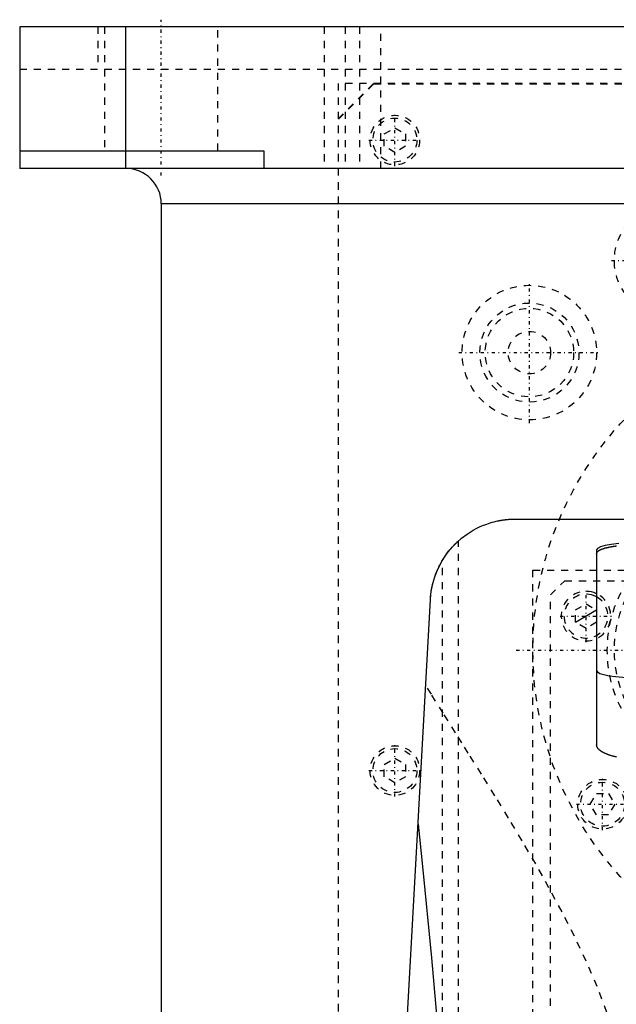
# Model space of a CAD drawing. Extents: x -120 to 120, y -82 to 389.
# Tile 5 of 9: x -120 to -36, y 250 to 389. Entities that reach past the tile are written whole.
import ezdxf

# ---------------------------------------------------------------- set-up
doc = ezdxf.new("R2010")
doc.units = 0
doc.linetypes.add('CENTER', pattern=[1.5, 0.45, -0.5, 0.05, -0.5])
doc.linetypes.add('DASHED', pattern=[2, 1, -1])
for name, color, linetype in [('AM_0', 7, 'CONTINUOUS'), ('AM_10', 7, 'CONTINUOUS'), ('AM_3', 7, 'DASHED'), ('AM_7', 7, 'CENTER')]:
    doc.layers.add(name, color=color, linetype=linetype)

msp = doc.modelspace()

# ---------------------------------------------------------------- linework, layer by layer
at = {"layer": 'AM_0', "color": 7, "linetype": 'CONTINUOUS'}
for p, q in [((-120, 388), (-120, 368)), ((120, 388), (-120, 388)), ((-105, 368), (-105, 388)), ((-120, 370.5), (-85.5, 370.5)), ((-85.5, 370.5), (-85.5, 368)), ((120, 368), (-120, 368)), ((-100, 363), (-100, 25)), ((100, 363), (-100, 363)), ((-50, 318.5), (-30.5, 318.5)), ((-38.5, 314.14), (-38.5, 286.63)), ((-72.48, 116.6), (-61.98, 307.16))]:
    msp.add_line(p, q, dxfattribs=at)
for points in [[(-35.38, 315.05), (-36.43, 314.93), (-37.31, 314.76), (-37.96, 314.57), (-38.36, 314.36), (-38.5, 314.14)], [(-38.5, 297.12), (-38.38, 296.92), (-38.04, 296.72), (-37.49, 296.54), (-36.74, 296.39), (-35.83, 296.26), (-34.8, 296.16), (-33.67, 296.1), (-32.5, 296.08)]]:
    msp.add_lwpolyline(points, dxfattribs=at)
for points in [[(-61.98, 307.16, 0), (-61.96, 307.53, 0), (-61.87, 308.27, 0), (-61.74, 309.01, 0), (-61.65, 309.37, 0), (-61.55, 309.74, 0), (-61.32, 310.47, 0), (-61.04, 311.19, 0), (-60.71, 311.91, 0), (-60.33, 312.6, 0), (-59.9, 313.28, 0), (-59.66, 313.62, 0), (-59.41, 313.95, 0), (-58.86, 314.59, 0), (-58.25, 315.21, 0), (-57.57, 315.81, 0), (-56.8, 316.39, 0), (-55.93, 316.93, 0), (-55.41, 317.21, 0), (-55.32, 317.26, 0), (-55.13, 317.35, 0), (-54.93, 317.44, 0), (-54.82, 317.49, 0), (-54.72, 317.53, 0), (-54.5, 317.63, 0), (-54.27, 317.71, 0), (-54.03, 317.8, 0), (-53.79, 317.89, 0), (-53.53, 317.97, 0), (-53.39, 318.01, 0), (-53.26, 318.05, 0), (-52.97, 318.13, 0), (-52.67, 318.2, 0), (-52.49, 318.24, 0), (-52.44, 318.25, 0), (-52.38, 318.26, 0), (-52.36, 318.27, 0), (-52.33, 318.27, 0), (-52.27, 318.28, 0), (-52.21, 318.29, 0), (-52.15, 318.31, 0), (-52.09, 318.32, 0), (-52.03, 318.33, 0), (-52, 318.33, 0), (-51.97, 318.34, 0), (-51.91, 318.35, 0), (-51.84, 318.36, 0), (-51.78, 318.37, 0), (-51.71, 318.38, 0), (-51.64, 318.39, 0), (-51.61, 318.39, 0), (-51.57, 318.4, 0), (-51.5, 318.41, 0), (-51.43, 318.41, 0), (-51.4, 318.42, 0), (-51.36, 318.42, 0), (-51.29, 318.43, 0), (-51.21, 318.44, 0), (-51.18, 318.44, 0), (-51.14, 318.45, 0), (-51.06, 318.45, 0), (-50.99, 318.46, 0), (-50.91, 318.47, 0), (-50.83, 318.47, 0), (-50.76, 318.48, 0), (-50.72, 318.48, 0), (-50.68, 318.48, 0), (-50.6, 318.48, 0), (-50.52, 318.49, 0), (-50.44, 318.49, 0), (-50.36, 318.49, 0), (-50.28, 318.5, 0), (-50.24, 318.5, 0), (-50.2, 318.5, 0), (-50.12, 318.5, 0), (-50.04, 318.5, 0), (-50, 318.5, 0)], [(-60.27, 312.71, 0), (-60.18, 312.86, 0), (-59.99, 313.14, 0), (-59.8, 313.42, 0), (-59.71, 313.56, 0), (-59.61, 313.69, 0), (-59.42, 313.93, 0), (-59.24, 314.16, 0), (-59.07, 314.36, 0), (-58.91, 314.54, 0), (-58.76, 314.7, 0), (-58.69, 314.78, 0), (-58.62, 314.85, 0), (-58.49, 314.99, 0), (-58.37, 315.1, 0), (-58.26, 315.2, 0), (-58.18, 315.28, 0), (-58.11, 315.35, 0), (-58.08, 315.37, 0), (-58.05, 315.4, 0), (-58.02, 315.43, 0), (-58, 315.44, 0), (-58, 315.44, 0)], [(-61.98, 307.16, 0), (-61.97, 307.32, 0), (-61.94, 307.65, 0), (-61.91, 307.97, 0), (-61.89, 308.13, 0), (-61.86, 308.3, 0), (-61.81, 308.62, 0), (-61.75, 308.94, 0), (-61.68, 309.26, 0), (-61.6, 309.57, 0), (-61.51, 309.89, 0), (-61.47, 310.04, 0), (-61.42, 310.2, 0), (-61.31, 310.51, 0), (-61.2, 310.81, 0), (-61.08, 311.11, 0), (-60.95, 311.41, 0), (-60.81, 311.71, 0), (-60.74, 311.86, 0), (-60.66, 312, 0), (-60.51, 312.29, 0), (-60.35, 312.57, 0), (-60.27, 312.71, 0)], [(-35.71, 284.91, 0), (-35.75, 284.92, 0), (-35.79, 284.92, 0), (-35.86, 284.94, 0), (-35.93, 284.96, 0), (-36.01, 284.98, 0), (-36.08, 284.99, 0), (-36.15, 285.01, 0), (-36.18, 285.02, 0), (-36.21, 285.03, 0), (-36.28, 285.05, 0), (-36.35, 285.07, 0), (-36.41, 285.09, 0), (-36.48, 285.11, 0), (-36.54, 285.13, 0), (-36.57, 285.13, 0), (-36.6, 285.14, 0), (-36.67, 285.16, 0), (-36.73, 285.18, 0), (-36.76, 285.2, 0), (-36.78, 285.21, 0), (-36.84, 285.23, 0), (-36.9, 285.25, 0), (-36.93, 285.26, 0), (-36.96, 285.27, 0), (-37.02, 285.29, 0), (-37.07, 285.31, 0), (-37.13, 285.34, 0), (-37.18, 285.36, 0), (-37.23, 285.38, 0), (-37.26, 285.39, 0), (-37.29, 285.4, 0), (-37.34, 285.43, 0), (-37.39, 285.45, 0), (-37.44, 285.48, 0), (-37.49, 285.5, 0), (-37.54, 285.53, 0), (-37.56, 285.54, 0), (-37.58, 285.55, 0), (-37.63, 285.58, 0), (-37.68, 285.6, 0), (-37.72, 285.63, 0), (-37.76, 285.66, 0), (-37.8, 285.68, 0), (-37.82, 285.7, 0), (-37.84, 285.71, 0), (-37.88, 285.74, 0), (-37.92, 285.76, 0), (-37.96, 285.79, 0), (-38, 285.82, 0), (-38.03, 285.85, 0), (-38.05, 285.86, 0), (-38.06, 285.87, 0), (-38.1, 285.9, 0), (-38.13, 285.93, 0), (-38.16, 285.96, 0), (-38.19, 285.99, 0), (-38.22, 286.02, 0), (-38.23, 286.03, 0), (-38.24, 286.04, 0), (-38.27, 286.07, 0), (-38.29, 286.1, 0), (-38.3, 286.12, 0), (-38.31, 286.13, 0), (-38.33, 286.16, 0), (-38.35, 286.19, 0), (-38.36, 286.2, 0), (-38.37, 286.22, 0), (-38.39, 286.25, 0), (-38.41, 286.28, 0), (-38.42, 286.3, 0), (-38.43, 286.33, 0), (-38.45, 286.36, 0), (-38.45, 286.38, 0), (-38.46, 286.39, 0), (-38.47, 286.42, 0), (-38.47, 286.45, 0), (-38.48, 286.48, 0), (-38.49, 286.51, 0), (-38.49, 286.53, 0), (-38.49, 286.55, 0), (-38.5, 286.56, 0), (-38.5, 286.59, 0), (-38.5, 286.62, 0), (-38.5, 286.63, 0)], [(-63.73, 275.44, 0), (-63.09, 269.45, 0), (-61.84, 256.58, 0), (-60.6, 242.59, 0), (-60, 235.17, 0)]]:
    msp.add_polyline3d(points, dxfattribs=at)
for centre, radius, start, end in [((-105, 363), 5, 0, 90), ((-40, 304.8), 3.1, 61.0615, 70.2544), ((-40, 304.8), 3.5, 64.6231, 71.4514)]:
    msp.add_arc(centre, radius, start, end, dxfattribs=at)
at = {"layer": 'AM_10', "color": 7, "linetype": 'CONTINUOUS'}
msp.add_line((-41.5, 303.93), (-38.5, 305.67), dxfattribs=at)
at = {"layer": 'AM_3', "color": 6, "linetype": 'DASHED'}
for p, q in [((-108.97, 388), (-108.97, 382)), ((-108, 388), (-108, 370.5)), ((-92, 370.5), (-92, 388)), ((-77, 388), (-77, 368)), ((-74, 388), (-74, 368)), ((-72, 388), (-72, 368)), ((-69, 368), (-69, 388)), ((-120, 382), (120, 382)), ((-75, 375), (-70, 380)), ((75, 380), (-75, 380)), ((-75, 380), (-75, 68)), ((-74.95, 374.95), (-69.95, 379.95)), ((-69.95, 379.95), (69.95, 379.95)), ((-74.95, 69.05), (-74.95, 374.95)), ((-68.5, 372.87), (-67, 373.73)), ((-68.5, 371.13), (-68.5, 372.87)), ((-67, 373.73), (-65.5, 372.87)), ((-65.5, 372.87), (-65.5, 371.13)), ((-67, 370.27), (-68.5, 371.13)), ((-65.5, 371.13), (-67, 370.27)), ((-58, 116.6), (-58, 315.44)), ((-60.27, 116.6), (-60.27, 312.71)), ((-47.5, 218.3), (-47.5, 311.3)), ((-47.5, 311.3), (47.5, 311.3)), ((-45, 307.8), (-43, 309.8)), ((-43, 309.8), (44, 309.8)), ((-45, 221.8), (-45, 307.8)), ((-41.5, 305.67), (-40, 306.53)), ((-40, 306.53), (-38.5, 305.67)), ((-41.5, 303.93), (-41.5, 305.67)), ((-40, 303.07), (-41.5, 303.93)), ((-38.5, 303.93), (-40, 303.07)), ((-68.5, 283.87), (-67, 284.73)), ((-68.5, 282.13), (-68.5, 283.87)), ((-67, 284.73), (-65.5, 283.87)), ((-65.5, 283.87), (-65.5, 282.13)), ((-67, 281.27), (-68.5, 282.13)), ((-65.5, 282.13), (-67, 281.27)), ((-39.4, 278.25), (-38.54, 279.75)), ((-38.54, 279.75), (-36.81, 279.75)), ((-36.81, 279.75), (-35.94, 278.25)), ((-38.54, 276.75), (-39.4, 278.25)), ((-35.94, 278.25), (-36.81, 276.75)), ((-36.81, 276.75), (-38.54, 276.75))]:
    msp.add_line(p, q, dxfattribs=at)
for points in [[(-38.5, 313.64, 0), (-38.5, 313.65, 0), (-38.5, 313.67, 0), (-38.5, 313.69, 0), (-38.49, 313.7, 0), (-38.49, 313.71, 0), (-38.49, 313.73, 0), (-38.48, 313.74, 0), (-38.47, 313.76, 0), (-38.47, 313.78, 0), (-38.46, 313.8, 0), (-38.45, 313.81, 0), (-38.45, 313.82, 0), (-38.43, 313.84, 0), (-38.42, 313.85, 0), (-38.4, 313.87, 0), (-38.39, 313.89, 0), (-38.37, 313.91, 0), (-38.36, 313.92, 0), (-38.35, 313.93, 0), (-38.33, 313.95, 0), (-38.31, 313.96, 0), (-38.3, 313.97, 0), (-38.29, 313.98, 0), (-38.26, 314, 0), (-38.24, 314.02, 0), (-38.23, 314.03, 0), (-38.21, 314.04, 0), (-38.18, 314.05, 0), (-38.16, 314.07, 0), (-38.12, 314.09, 0), (-38.09, 314.11, 0), (-38.06, 314.12, 0), (-38.04, 314.13, 0), (-38.03, 314.14, 0), (-37.99, 314.16, 0), (-37.95, 314.18, 0), (-37.92, 314.19, 0), (-37.88, 314.21, 0), (-37.84, 314.23, 0), (-37.82, 314.24, 0), (-37.8, 314.24, 0), (-37.76, 314.26, 0), (-37.71, 314.28, 0), (-37.67, 314.29, 0), (-37.62, 314.31, 0), (-37.58, 314.32, 0), (-37.55, 314.33, 0), (-37.53, 314.34, 0), (-37.48, 314.36, 0), (-37.43, 314.37, 0), (-37.38, 314.39, 0), (-37.33, 314.4, 0), (-37.28, 314.42, 0), (-37.25, 314.42, 0), (-37.22, 314.43, 0), (-37.17, 314.44, 0), (-37.12, 314.46, 0), (-37.06, 314.47, 0), (-37, 314.49, 0), (-36.95, 314.5, 0), (-36.92, 314.51, 0), (-36.89, 314.51, 0), (-36.83, 314.52, 0), (-36.77, 314.54, 0), (-36.74, 314.54, 0), (-36.71, 314.55, 0), (-36.65, 314.56, 0), (-36.59, 314.57, 0), (-36.56, 314.58, 0), (-36.53, 314.59, 0), (-36.47, 314.6, 0), (-36.4, 314.61, 0), (-36.34, 314.62, 0), (-36.27, 314.63, 0), (-36.2, 314.64, 0), (-36.17, 314.65, 0), (-36.13, 314.66, 0), (-36.06, 314.67, 0), (-35.99, 314.68, 0), (-35.92, 314.69, 0), (-35.85, 314.7, 0), (-35.78, 314.71, 0), (-35.74, 314.71, 0), (-35.7, 314.72, 0)], [(-37.04, 248.86, 0), (-38.42, 252.5, 0), (-39.96, 256.08, 0), (-41.63, 259.6, 0), (-43.39, 263.06, 0), (-45.23, 266.46, 0), (-46.16, 268.14, 0), (-47.11, 269.81, 0), (-49.03, 273.09, 0), (-50.95, 276.3, 0), (-52.87, 279.43, 0), (-54.77, 282.49, 0), (-56.63, 285.46, 0), (-57.54, 286.91, 0), (-58.43, 288.34, 0), (-60.18, 291.12, 0), (-61.85, 293.79, 0), (-62.65, 295.09, 0)]]:
    msp.add_polyline3d(points, dxfattribs=at)
for centre, radius in [((-67, 372), 3.5), ((-67, 372), 3.1), ((-28, 355), 8), ((-48, 342), 9.5), ((-48, 342), 7), ((-48, 342), 6.25), ((0, 300), 47.5), ((-48, 342), 3), ((-19, 300), 18), ((-19, 300), 17), ((-67, 283), 3.5), ((-67, 283), 3.1), ((-37.67, 278.25), 3.5), ((-37.67, 278.25), 3.1)]:
    msp.add_circle(centre, radius, dxfattribs=at)
for radius, start, end in [(3.5, 71.4514, 64.6231), (3.1, 70.2544, 61.0615)]:
    msp.add_arc((-40, 304.8), radius, start, end, dxfattribs=at)
at = {"layer": 'AM_7', "color": 4, "linetype": 'CENTER'}
for p, q in [((-100, 367), (-100, 389)), ((-67, 368.32), (-67, 375.68)), ((-70.67, 372), (-63.32, 372)), ((-36.4, 355), (-19.6, 355)), ((-48, 332.02), (-48, 351.98)), ((-57.97, 342), (-38.02, 342)), ((-40, 301.12), (-40, 308.48)), ((-43.67, 304.8), (-36.32, 304.8)), ((-49.87, 300), (49.88, 300)), ((-67, 279.32), (-67, 286.68)), ((-70.67, 283), (-63.32, 283)), ((-37.67, 274.57), (-37.67, 281.93)), ((-41.35, 278.25), (-34, 278.25))]:
    msp.add_line(p, q, dxfattribs=at)

doc.saveas('drawing.dxf')
